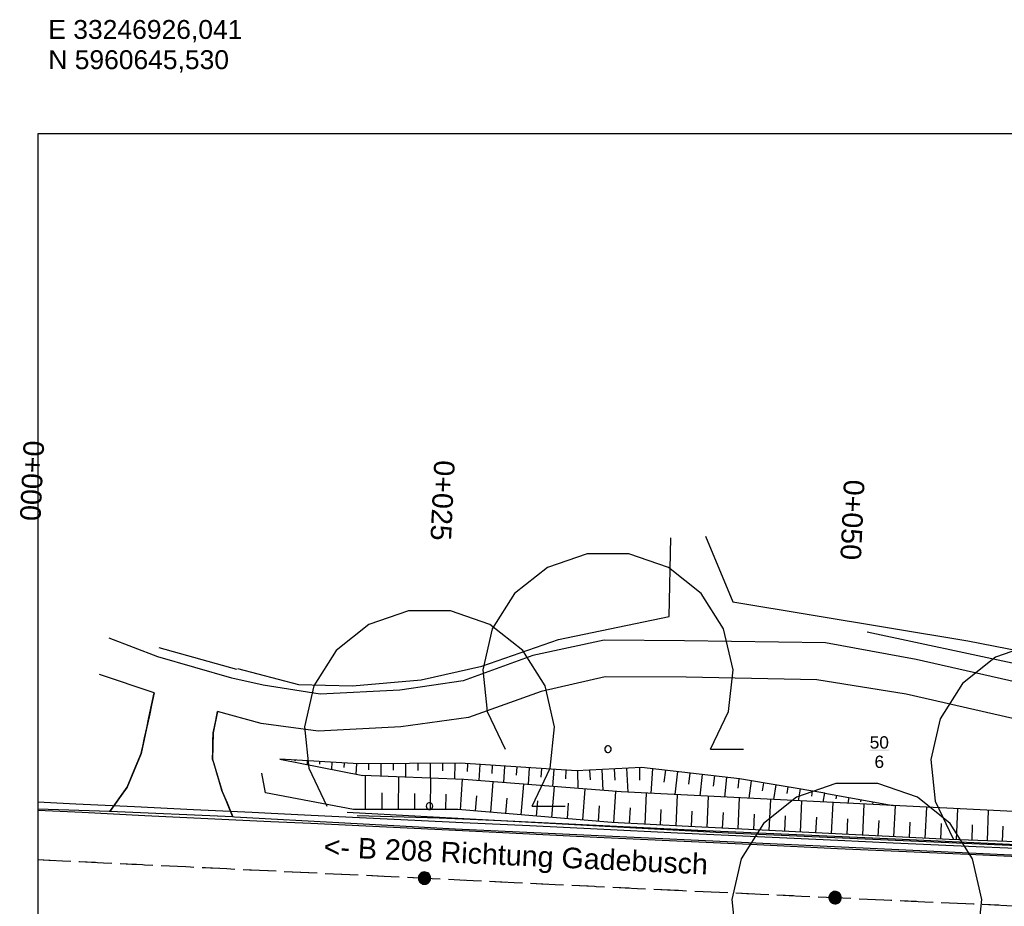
# Model space of a CAD drawing. Extents: x -1.5 to 43, y -1.5 to 27.2.
# Tile 15 of 50: x -0.2 to 11.8, y 16.3 to 27.1. Entities that reach past the tile are written whole.
import ezdxf
from ezdxf.enums import TextEntityAlignment as Align

# ---------------------------------------------------------------- set-up
doc = ezdxf.new("R2010")
doc.units = 0
for name, pattern in [('LT00000', [0]), ('LT30007', [0.5, 0.3, -0.2]), ('LT30013', [0.42, 0.2, -0.1, 0.02, -0.1])]:
    doc.linetypes.add(name, pattern=pattern)
for name, color, linetype in [('ACHSEN_Stat', 7, 'LT00000'), ('Acker_003', 7, 'LT00000'), ('Bok_005', 7, 'LT00000'), ('Bok_007', 7, 'LT00000'), ('Buk_005', 7, 'LT00000'), ('Bäume', 7, 'LT00000'), ('Fk_001', 7, 'LT00000'), ('Fußweg_002', 7, 'LT00000'), ('Fußweg_003', 7, 'LT00000'), ('Fußweg_005', 7, 'LT00000'), ('HD_Achs_Stationen', 7, 'LT00000'), ('HD_Schutzplanken_vorh', 7, 'LT00000'), ('HD_Texte', 7, 'LT00000'), ('Manu_Flur', 7, 'LT00000'), ('PL_Fahrraum', 7, 'LT00000'), ('PL_Markierung', 7, 'LT00000'), ('RASTER', 7, 'LT00000'), ('Schutzpl_004', 7, 'LT00000'), ('Tor_002', 7, 'LT00000'), ('VERM_Böschung', 7, 'LT00000'), ('Zaun_002', 7, 'LT00000')]:
    doc.layers.add(name, color=color, linetype=linetype)
doc.styles.add('TS100', font='txt', dxfattribs={"height": 0.2})

# ---------------------------------------------------------------- blocks, each defined once
blk = doc.blocks.new('SYMB20733')
at = {"color": 0, "linetype": 'ByBlock'}
blk.add_line((0.156125, 0), (0.206125, 0), dxfattribs=at)
at = {"color": 0, "linetype": 'ByBlock', "flags": 128}
blk.add_lwpolyline([(0.156125, 0), (0.18344, 0.057533), (0.190279, 0.120853), (0.175878, 0.182892), (0.141845, 0.236725), (0.091978, 0.276342), (0.031844, 0.297321), (-0.031844, 0.297321), (-0.091978, 0.276342), (-0.141845, 0.236725), (-0.175878, 0.182892), (-0.190279, 0.120853), (-0.18344, 0.057533), (-0.156125, 0)], dxfattribs=at)
blk.add_lwpolyline([(0.005, 0), (0.004698, 0.00171), (0.00383, 0.003214), (0.0025, 0.00433), (0.000868, 0.004924), (-0.000868, 0.004924), (-0.0025, 0.00433), (-0.00383, 0.003214), (-0.004698, 0.00171), (-0.005, 0), (-0.004698, -0.00171), (-0.00383, -0.003214), (-0.0025, -0.00433), (-0.000868, -0.004924), (0.000868, -0.004924), (0.0025, -0.00433), (0.00383, -0.003214), (0.004698, -0.00171), (0.005, 0)], close=True, dxfattribs=at)
blk = doc.blocks.new('SYMB31')
at = {"color": 0, "linetype": 'ByBlock'}
for p, q in [((-0.497987, 0.040001), (0.496399, 0.040001)), ((-0.497987, 0.030001), (0.497299, 0.030001)), ((-0.497987, 0.020001), (0.4982, 0.020001)), ((-0.497987, 0.010001), (0.4991, 0.010001)), ((-0.497987, 0.000001), (0.5, 0.000001)), ((-0.497048, 0.050001), (0.495498, 0.050001)), ((-0.495233, 0.060001), (0.494598, 0.060001)), ((-0.493418, 0.070001), (0.493697, 0.070001)), ((-0.491604, 0.080001), (0.492797, 0.080001)), ((-0.489789, 0.090001), (0.491762, 0.090001)), ((-0.487974, 0.100001), (0.489003, 0.100001)), ((-0.486159, 0.110001), (0.486244, 0.110001)), ((-0.484344, 0.120001), (0.483485, 0.120001)), ((-0.482529, 0.130001), (0.480726, 0.130001)), ((-0.479361, 0.140001), (0.477967, 0.140001)), ((-0.475607, 0.150001), (0.475207, 0.150001)), ((-0.471854, 0.160001), (0.472448, 0.160001)), ((-0.4681, 0.170001), (0.469688, 0.170001)), ((-0.464346, 0.180001), (0.466041, 0.180001)), ((-0.460593, 0.190001), (0.461225, 0.190001)), ((-0.456839, 0.200001), (0.45641, 0.200001)), ((-0.453086, 0.210001), (0.451594, 0.210001)), ((-0.448652, 0.220001), (0.446778, 0.220001)), ((-0.442678, 0.230001), (0.441961, 0.230001)), ((-0.436704, 0.240001), (0.437144, 0.240001)), ((-0.43073, 0.250001), (0.432327, 0.250001)), ((-0.424756, 0.260001), (0.426642, 0.260001)), ((-0.418782, 0.270001), (0.419377, 0.270001)), ((-0.412808, 0.280001), (0.412113, 0.280001)), ((-0.406834, 0.290001), (0.404849, 0.290001)), ((-0.399172, 0.300001), (0.397584, 0.300001)), ((-0.390436, 0.310001), (0.390318, 0.310001)), ((-0.381699, 0.320001), (0.383053, 0.320001)), ((-0.372963, 0.330001), (0.375458, 0.330001)), ((-0.364226, 0.340001), (0.364999, 0.340001)), ((-0.355489, 0.350001), (0.35454, 0.350001)), ((-0.346752, 0.360001), (0.34408, 0.360001)), ((-0.334744, 0.370001), (0.333621, 0.370001)), ((-0.322205, 0.380001), (0.323162, 0.380001)), ((-0.309665, 0.390001), (0.312703, 0.390001)), ((-0.297125, 0.400001), (0.297983, 0.400001)), ((-0.284586, 0.410001), (0.282834, 0.410001)), ((-0.270406, 0.420001), (0.267684, 0.420001)), ((-0.251823, 0.430001), (0.252535, 0.430001)), ((-0.233238, 0.440001), (0.237385, 0.440001)), ((-0.214651, 0.450001), (0.214235, 0.450001)), ((-0.195771, 0.460001), (0.190839, 0.460001)), ((-0.164995, 0.470001), (0.167442, 0.470001)), ((-0.134219, 0.480001), (0.134916, 0.480001)), ((-0.09252, 0.490001), (0.091093, 0.490001)), ((-0.497987, -0.009999), (0.499101, -0.009999)), ((-0.497987, -0.019999), (0.4982, -0.019999)), ((-0.497987, -0.029999), (0.497299, -0.029999)), ((-0.497987, -0.039999), (0.496399, -0.039999)), ((-0.497048, -0.049999), (0.495498, -0.049999)), ((-0.495233, -0.059999), (0.494598, -0.059999)), ((-0.493419, -0.069999), (0.493697, -0.069999)), ((-0.491604, -0.079999), (0.492797, -0.079999)), ((-0.489789, -0.089999), (0.491763, -0.089999)), ((-0.487974, -0.099999), (0.489004, -0.099999)), ((-0.48616, -0.109999), (0.486245, -0.109999)), ((-0.484345, -0.119999), (0.483486, -0.119999)), ((-0.482529, -0.129999), (0.480727, -0.129999)), ((-0.479361, -0.139999), (0.477968, -0.139999)), ((-0.475608, -0.149999), (0.475208, -0.149999)), ((-0.471854, -0.159999), (0.472448, -0.159999)), ((-0.468101, -0.169999), (0.469688, -0.169999)), ((-0.464347, -0.179999), (0.466042, -0.179999)), ((-0.460594, -0.189999), (0.461226, -0.189999)), ((-0.45684, -0.199999), (0.45641, -0.199999)), ((-0.453086, -0.209999), (0.451595, -0.209999)), ((-0.448654, -0.219999), (0.446779, -0.219999)), ((-0.44268, -0.229999), (0.441962, -0.229999)), ((-0.436706, -0.239999), (0.437145, -0.239999)), ((-0.430732, -0.249999), (0.432328, -0.249999)), ((-0.424758, -0.259999), (0.426643, -0.259999)), ((-0.418784, -0.269999), (0.419379, -0.269999)), ((-0.41281, -0.279999), (0.412115, -0.279999)), ((-0.406836, -0.289999), (0.40485, -0.289999)), ((-0.399174, -0.299999), (0.397585, -0.299999)), ((-0.390438, -0.309999), (0.390319, -0.309999)), ((-0.381701, -0.319999), (0.383054, -0.319999)), ((-0.372964, -0.329999), (0.37546, -0.329999)), ((-0.364228, -0.339999), (0.365001, -0.339999)), ((-0.355491, -0.349999), (0.354542, -0.349999)), ((-0.346754, -0.359999), (0.344082, -0.359999)), ((-0.334747, -0.369999), (0.333623, -0.369999)), ((-0.322207, -0.379999), (0.323164, -0.379999)), ((-0.309667, -0.389999), (0.312705, -0.389999)), ((-0.297128, -0.399999), (0.297986, -0.399999)), ((-0.284588, -0.409999), (0.282836, -0.409999)), ((-0.27041, -0.419999), (0.267687, -0.419999)), ((-0.251827, -0.429999), (0.252538, -0.429999)), ((-0.233242, -0.439999), (0.237388, -0.439999)), ((-0.214655, -0.449999), (0.214239, -0.449999)), ((-0.195778, -0.459999), (0.190843, -0.459999)), ((-0.165002, -0.469999), (0.167447, -0.469999)), ((-0.134226, -0.479999), (0.134925, -0.479999)), ((-0.092535, -0.489999), (0.091102, -0.489999))]:
    blk.add_line(p, q, dxfattribs=at)
at = {"color": 0, "linetype": 'ByBlock', "flags": 128}
blk.add_lwpolyline([(0.5, 0), (0.489765, 0.100649), (0.459479, 0.197178), (0.410382, 0.285634), (0.344483, 0.362396), (0.264482, 0.424322), (0.173653, 0.468876), (0.075714, 0.494234), (-0.025325, 0.499358), (-0.125326, 0.484039), (-0.220197, 0.448902), (-0.306053, 0.395388), (-0.379379, 0.325686), (-0.437173, 0.242651), (-0.47707, 0.149682), (-0.497435, 0.050584), (-0.497435, -0.050584), (-0.47707, -0.149682), (-0.437173, -0.242651), (-0.379379, -0.325686), (-0.306053, -0.395388), (-0.220197, -0.448902), (-0.125326, -0.484039), (-0.025325, -0.499358), (0.075714, -0.494234), (0.173653, -0.468876), (0.264482, -0.424322), (0.344483, -0.362396), (0.410382, -0.285634), (0.459479, -0.197178), (0.489765, -0.100649), (0.5, 0)], close=True, dxfattribs=at)

msp = doc.modelspace()

# ---------------------------------------------------------------- hatches: boundary and pattern name
at = {"layer": 'Manu_Flur', "linetype": 'Continuous', "true_color": 0xaa00aa}
msp.add_hatch(color=214, dxfattribs=at).paths.add_polyline_path([(10.117677, 18.204621), (10.35101, 18.204621), (10.35101, 18.192621), (10.117677, 18.192621)])

# ---------------------------------------------------------------- linework, layer by layer
at = {"layer": 'Acker_003', "color": 253, "true_color": 0x999999, "flags": 128}
msp.add_lwpolyline([(8.122003, 20.80277), (8.452439, 20.004301), (11.313123, 19.529736), (14.66136, 18.874427), (16.981459, 18.589291), (18.284215, 18.558069), (18.730784, 18.926771), (18.728468, 19.896638)], dxfattribs=at)
at = {"layer": 'Bok_005', "color": 253, "true_color": 0x999999, "flags": 128}
msp.add_lwpolyline([(25.149074, 16.489753), (23.81769, 16.555509), (20.050533, 16.729202), (16.684585, 16.847797), (14.552344, 16.969303), (12.719333, 17.053581), (11.084977, 17.1084), (7.91197, 17.269031), (6.981652, 17.318441), (5.106739, 17.475364), (3.840288, 17.476351), (2.767397, 17.678783), (2.722193, 17.918617)], dxfattribs=at)
at = {"layer": 'Bok_007', "color": 253, "true_color": 0x999999, "flags": 128}
msp.add_lwpolyline([(9.571132, 17.675489), (8.531915, 17.848246), (7.342816, 17.987755), (6.551116, 17.945049), (5.136652, 18.038495), (3.902781, 18.030026), (2.941148, 18.087832)], dxfattribs=at)
at = {"layer": 'Buk_005', "color": 253, "true_color": 0x999999, "flags": 128}
msp.add_lwpolyline([(25.154574, 16.629468), (24.941301, 16.752813), (23.659512, 16.824261), (20.111165, 17.081282), (19.098323, 17.120423), (16.826827, 17.231482), (14.538184, 17.277673), (12.844059, 17.400808), (10.402043, 17.523696), (7.092523, 17.68848), (5.180671, 17.841804), (3.951723, 17.888827)], dxfattribs=at)
at = {"layer": 'Fk_001', "color": 253, "true_color": 0x999999, "flags": 128}
msp.add_lwpolyline([(40.626294, 15.556086), (38.444968, 15.672337), (35.428186, 15.817674), (32.354987, 15.967508), (27.751217, 16.178347), (27.194409, 16.208404), (25.926604, 16.267738), (25.923208, 16.26799), (24.126993, 16.335988), (20.017123, 16.541767), (16.626135, 16.692107), (14.921225, 16.77156), (10.469836, 16.982605), (5.07695, 17.233948), (2.390106, 17.383157), (2.372755, 17.3839), (0.876168, 17.448829), (0.873435, 17.448926), (0, 17.479961)], dxfattribs=at)
at = {"layer": 'Fußweg_002', "color": 253, "true_color": 0x999999, "flags": 128}
msp.add_lwpolyline([(41.17168, 17.811626), (39.898388, 18.020741), (39.064013, 17.999686), (38.108673, 17.781725), (37.277569, 17.620404), (36.297542, 17.528633), (35.143803, 17.443899), (34.032069, 17.440857), (32.092408, 17.435784), (29.627284, 17.420008), (26.996709, 17.436307), (26.986776, 17.546425), (26.986559, 17.548832), (26.977226, 17.652307), (26.249151, 17.700327), (26.223053, 17.596718), (26.198236, 17.498196), (24.015774, 17.66875), (20.184563, 17.992193), (19.159763, 18.086922), (16.835035, 18.314802), (14.989119, 18.474005), (13.367075, 18.691536), (10.683228, 19.299032), (9.580314, 19.50536), (7.864173, 19.530177), (6.889002, 19.536863), (6.020594, 19.347946), (5.171921, 19.041355), (4.402156, 18.928308), (3.432678, 18.877821), (2.737997, 18.98842), (2.356843, 19.073417), (1.458742, 19.334362), (0.868207, 19.559193)], dxfattribs=at)
at = {"layer": 'Fußweg_003', "color": 253, "true_color": 0x999999, "flags": 128}
for points in [[(26.146487, 17.056651), (25.625545, 17.090764), (23.883567, 17.237227), (20.172203, 17.544409), (19.088816, 17.65887), (16.80853, 17.868113), (14.974391, 18.05466), (13.299844, 18.255306), (10.560835, 18.878842), (9.475064, 19.052386), (7.886487, 19.084347), (6.898111, 19.090833), (6.120786, 18.911974), (5.237422, 18.596989), (4.413882, 18.480719), (3.41076, 18.430262), (2.716614, 18.520731), (2.186462, 18.667557), (2.131389, 18.410243), (2.125162, 18.08706), (2.242433, 17.695635), (2.372755, 17.3839)], [(2.186462, 18.667557), (2.131389, 18.410243), (2.125162, 18.08706), (2.242433, 17.695635), (2.301309, 17.554801), (2.372755, 17.3839)]]:
    msp.add_lwpolyline(points, dxfattribs=at)
at = {"layer": 'Fußweg_005', "color": 253, "true_color": 0x999999, "flags": 128}
for points in [[(0.872918, 17.448198), (0.873435, 17.448926), (1.084185, 17.746065), (1.255612, 18.15491), (1.36392, 18.640761), (1.415919, 18.895841), (0.750729, 19.117606)], [(1.415919, 18.895841), (1.255612, 18.15491), (1.084185, 17.746065), (0.994444, 17.617834), (0.876168, 17.448829)]]:
    msp.add_lwpolyline(points, dxfattribs=at)
at = {"layer": 'HD_Schutzplanken_vorh', "color": 40, "true_color": 0xffbf00, "flags": 128}
msp.add_lwpolyline([(25.982789, 16.408661), (23.231733, 16.544332), (18.583555, 16.744419), (14.043116, 16.939376), (8.394502, 17.185637), (3.761715, 17.437029)], dxfattribs=at)
at = {"layer": 'Manu_Flur', "color": 214, "true_color": 0xaa00aa, "flags": 128}
msp.add_lwpolyline([(30.243855, 17.512654), (27.040958, 17.513496), (22.204578, 17.873674), (19.188847, 18.166851), (13.726786, 18.854197), (10.086827, 19.631947)], dxfattribs=at)
at = {"layer": 'PL_Fahrraum', "color": 18, "true_color": 0x000000, "flags": 128}
for points in [[(0.876168, 17.448829), (0.935226, 17.533216), (0.994398, 17.617768), (1.000819, 17.626944), (1.084187, 17.74607), (1.097257, 17.777241), (1.150077, 17.903215), (1.202898, 18.029189), (1.255628, 18.154984), (1.270388, 18.223205), (1.297117, 18.346747), (1.323847, 18.470288), (1.350618, 18.594025), (1.383226, 18.744738), (1.415877, 18.895646)], [(2.372755, 17.3839), (2.338902, 17.464877), (2.304984, 17.546011), (2.301303, 17.554816), (2.253515, 17.669126), (2.242413, 17.695702), (2.209007, 17.807204), (2.175601, 17.918706), (2.142244, 18.030045), (2.125174, 18.087021), (2.127236, 18.194706), (2.129311, 18.302394), (2.131391, 18.410251), (2.158891, 18.538737), (2.186426, 18.66739)], [(0, 17.566735), (0.461486, 17.544546), (0.461686, 17.544537), (1.176461, 17.510169), (1.891235, 17.475802), (2.606009, 17.441435), (2.606209, 17.441425), (2.836343, 17.43036), (3.325778, 17.406828), (4.246714, 17.362548), (5.16765, 17.318268), (5.984706, 17.278983), (6.801962, 17.239689), (7.777755, 17.193117), (8.753582, 17.147237), (9.72964, 17.102039), (10.404593, 17.071189), (11.412057, 17.025757), (12.182087, 16.991313), (12.952117, 16.95687), (13.722347, 16.922419), (14.613656, 16.882551), (15.504965, 16.842683), (16.396274, 16.802815), (17.287583, 16.762948), (18.178891, 16.72308), (19.0702, 16.683212), (19.961509, 16.643344), (20.853617, 16.603441), (21.808263, 16.56074), (22.762908, 16.518039), (23.717554, 16.475339), (24.425646, 16.443666), (25.133538, 16.412003), (25.133738, 16.411994), (25.665606, 16.388203), (26.197474, 16.364413), (26.738333, 16.340221), (27.278993, 16.316038), (27.713758, 16.296591), (27.946925, 16.286161), (27.947125, 16.286152), (28.83144, 16.246597), (28.988084, 16.239591), (29.71239, 16.206752), (30.464458, 16.171722), (31.21668, 16.135733), (31.71047, 16.111591), (32.288033, 16.082834), (32.865568, 16.053516), (33.70922, 16.009682), (34.428445, 15.971367), (35.317364, 15.922809), (35.317764, 15.922787), (35.410621, 15.917645), (35.624494, 15.905802), (35.707966, 15.901179), (36.258123, 15.870715), (36.80828, 15.84025), (37.705106, 15.790589), (38.226308, 15.761728), (38.226507, 15.761717), (38.964377, 15.720857), (39.702446, 15.679987), (39.887563, 15.669737), (40.423542, 15.640057), (40.95972, 15.610367)]]:
    msp.add_lwpolyline(points, dxfattribs=at)
at = {"layer": 'PL_Fahrraum', "color": 18, "linetype": 'LT30013', "true_color": 0x000000, "flags": 128}
msp.add_lwpolyline([(0, 16.865926), (0.427868, 16.845354), (0.428068, 16.845344), (1.142843, 16.810977), (1.857617, 16.77661), (2.572391, 16.742243), (2.572591, 16.742233), (2.802725, 16.731168), (3.29216, 16.707635), (4.213096, 16.663356), (5.134032, 16.619076), (5.951088, 16.579791), (6.768344, 16.540496), (7.744632, 16.493902), (8.720954, 16.447998), (9.697507, 16.402777), (10.372802, 16.371911), (11.380778, 16.326456), (12.150808, 16.292013), (12.920838, 16.25757), (13.691068, 16.223118), (14.582377, 16.18325), (15.473686, 16.143382), (16.364994, 16.103515), (17.256303, 16.063647), (18.147612, 16.023779), (19.038921, 15.983911), (19.93023, 15.944044), (20.822338, 15.90414), (21.776983, 15.861439), (22.731629, 15.818739), (23.686274, 15.776038), (24.394366, 15.744365), (25.102258, 15.712702), (25.102458, 15.712693), (25.634326, 15.688903), (26.166195, 15.665112), (26.707054, 15.64092), (27.247713, 15.616737), (27.682479, 15.59729), (27.915645, 15.586861), (27.915845, 15.586852), (28.800161, 15.547297), (28.956804, 15.54029), (29.680261, 15.50749), (30.431447, 15.472501), (31.182787, 15.436554), (31.675998, 15.412441), (32.252883, 15.383717), (32.829741, 15.354434), (33.672404, 15.310651), (34.390785, 15.27238), (35.278661, 15.223879), (35.279061, 15.223857), (35.371919, 15.218715), (35.585791, 15.206872), (35.669263, 15.20225), (36.21942, 15.171785), (36.769577, 15.141321), (37.666403, 15.09166), (38.187605, 15.062798), (38.187805, 15.062787), (38.925674, 15.021928), (39.663743, 14.981058), (39.84886, 14.970807), (40.384839, 14.941128), (40.921017, 14.911437)], dxfattribs=at)
at = {"layer": 'PL_Markierung', "color": 18, "true_color": 0x000000, "flags": 128}
msp.add_lwpolyline([(0, 17.466619), (0.536352, 17.440831), (1.301468, 17.404043), (2.066584, 17.367256), (2.8315, 17.330478), (3.320935, 17.306945), (4.241871, 17.262665), (5.162807, 17.218386), (5.979863, 17.179101), (6.797119, 17.139806), (7.772984, 17.093231), (8.748881, 17.047348), (9.72501, 17.002146), (10.566168, 16.96375), (11.407549, 16.925858), (12.177579, 16.891415), (12.947609, 16.856972), (13.717839, 16.82252), (14.609148, 16.782652), (15.500457, 16.742785), (16.391765, 16.702917), (17.283074, 16.663049), (18.174383, 16.623182), (19.065692, 16.583314), (19.957001, 16.543446), (20.849109, 16.503543), (21.803754, 16.460842), (22.7584, 16.418141), (23.713045, 16.37544), (24.539619, 16.338468), (25.366192, 16.301496), (26.192966, 16.264515), (26.951008, 16.230608), (27.709249, 16.196692), (28.268091, 16.171696), (28.826932, 16.146699), (28.983575, 16.139693), (29.70776, 16.106859), (30.459702, 16.071835), (31.211798, 16.035852), (31.705506, 16.011715), (32.282972, 15.982962), (32.860409, 15.953649), (33.703921, 15.909822), (34.423025, 15.871514), (35.311795, 15.822964), (35.312195, 15.822942), (35.405052, 15.8178), (35.702397, 15.801335), (36.252554, 15.77087), (36.802711, 15.740405), (37.699537, 15.690744), (38.698207, 15.635443), (39.696877, 15.580142), (39.881994, 15.569892), (40.417973, 15.540212), (40.954151, 15.510522), (40.954351, 15.510511)], dxfattribs=at)
at = {"layer": 'PL_Markierung', "color": 18, "linetype": 'LT30007', "true_color": 0x000000, "flags": 128}
msp.add_lwpolyline([(0, 16.865926), (0.507536, 16.841523), (1.272653, 16.804736), (2.037769, 16.767948), (2.802685, 16.73117), (3.29212, 16.707637), (4.213056, 16.663358), (5.133992, 16.619078), (5.951048, 16.579793), (6.768304, 16.540498), (7.744593, 16.493903), (8.720914, 16.448), (9.697467, 16.402778), (10.538991, 16.364366), (11.380738, 16.326457), (12.150768, 16.292014), (12.920798, 16.257571), (13.691028, 16.22312), (14.582337, 16.183252), (15.473646, 16.143384), (16.364954, 16.103516), (17.256263, 16.063649), (18.147572, 16.023781), (19.038881, 15.983913), (19.93019, 15.944045), (20.822298, 15.904142), (21.776943, 15.861441), (22.731589, 15.81874), (23.686234, 15.77604), (24.512808, 15.739068), (25.339381, 15.702095), (26.166155, 15.665114), (26.924197, 15.631207), (27.682439, 15.597292), (28.24128, 15.572295), (28.800121, 15.547298), (28.956764, 15.540292), (29.680221, 15.507492), (30.431407, 15.472503), (31.182747, 15.436556), (31.675958, 15.412443), (32.252843, 15.383719), (32.829701, 15.354436), (33.672364, 15.310653), (34.390745, 15.272383), (35.278621, 15.223882), (35.279021, 15.22386), (35.371879, 15.218718), (35.669223, 15.202252), (36.21938, 15.171788), (36.769537, 15.141323), (37.666363, 15.091662), (38.665034, 15.036361), (39.663704, 14.98106), (39.84882, 14.97081), (40.384799, 14.94113), (40.920977, 14.911439), (40.921177, 14.911428)], dxfattribs=at)
at = {"layer": 'RASTER', "color": 18, "true_color": 0x000000}
for p, q in [((43, 25.7), (0, 25.7)), ((0, 25.7), (0, 0)), ((43, 25.7), (0, 25.7)), ((0, 25.7), (0, 0))]:
    msp.add_line(p, q, dxfattribs=at)
at = {"layer": 'Schutzpl_004', "color": 253, "true_color": 0x999999, "flags": 128}
msp.add_lwpolyline([(25.705666, 16.378905), (24.809428, 16.4464), (24.00456, 16.479663), (20.019753, 16.659621), (16.814509, 16.81018), (14.426308, 16.925691), (10.426256, 17.113361), (8.028036, 17.219863), (5.633953, 17.335304), (4.880801, 17.370542), (3.882129, 17.399707)], dxfattribs=at)
at = {"layer": 'Tor_002', "color": 253, "true_color": 0x999999}
msp.add_line((1.471838, 19.445976), (2.414831, 19.182789), dxfattribs=at)
at = {"layer": 'VERM_Böschung', "color": 253, "true_color": 0x999999}
for p, q in [((2.941148, 18.087832), (3.951723, 17.888827)), ((2.977433, 18.085651), (2.977097, 18.080753)), ((3.127169, 18.07665), (3.126306, 18.064095)), ((3.276904, 18.067649), (3.273789, 18.022328)), ((3.426639, 18.058648), (3.424387, 18.025881)), ((3.576374, 18.049647), (3.570481, 17.963902)), ((3.72611, 18.040646), (3.722469, 17.987668)), ((3.875845, 18.031645), (3.867174, 17.905476)), ((4.020696, 18.030835), (4.020803, 17.958508)), ((4.170695, 18.031865), (4.170918, 17.88044)), ((4.320693, 18.032894), (4.32081, 17.953797)), ((4.470692, 18.033924), (4.470936, 17.86896)), ((4.620691, 18.034953), (4.620818, 17.949087)), ((4.770689, 18.035983), (4.770953, 17.857481)), ((4.920688, 18.037012), (4.920825, 17.944377)), ((5.072904, 18.038057), (5.068755, 17.846086)), ((5.224809, 18.032671), (5.220478, 17.935815)), ((5.376715, 18.022635), (5.363446, 17.827146)), ((5.526389, 18.012747), (5.519683, 17.91395)), ((5.676063, 18.002859), (5.662509, 17.803162)), ((5.825737, 17.992971), (5.818889, 17.892071)), ((5.975411, 17.983083), (5.961571, 17.779178)), ((6.125085, 17.973195), (6.118094, 17.870191)), ((7.009772, 17.96979), (7.016769, 17.831892)), ((7.159555, 17.97787), (7.174446, 17.684401)), ((7.31773, 17.986402), (7.31718, 17.831862)), ((7.474668, 17.972285), (7.457192, 17.670323)), ((3.983935, 17.476239), (3.986115, 17.887511)), ((4.387616, 17.475924), (4.389716, 17.872068)), ((4.776448, 17.475621), (4.778471, 17.857193)), ((6.274759, 17.963307), (6.260634, 17.755195)), ((6.42028, 17.953693), (6.417298, 17.848281)), ((6.564675, 17.945781), (6.567087, 17.730618)), ((6.710206, 17.953631), (6.716179, 17.835907)), ((6.859989, 17.961711), (6.87296, 17.706088)), ((7.631808, 17.953849), (7.615457, 17.808553)), ((7.780788, 17.936371), (7.749212, 17.655783)), ((7.929768, 17.918892), (7.914543, 17.783601)), ((8.078747, 17.901413), (8.049423, 17.640835)), ((8.227727, 17.883934), (8.213628, 17.758648)), ((8.376707, 17.866455), (8.349635, 17.625888)), ((8.52771, 17.848739), (8.512705, 17.733627)), ((5.141922, 17.472419), (5.162817, 17.842487)), ((5.507699, 17.441805), (5.538198, 17.813131)), ((5.879625, 17.410676), (5.91023, 17.783296)), ((6.252845, 17.379439), (6.283557, 17.753356)), ((8.677426, 17.824056), (8.645861, 17.611138)), ((8.827261, 17.799148), (8.811017, 17.701436)), ((8.97523, 17.77455), (8.945584, 17.596215)), ((9.1232, 17.749952), (9.109797, 17.669329)), ((9.271169, 17.725354), (9.247205, 17.581197)), ((4.187666, 17.47608), (4.188736, 17.677899)), ((4.583854, 17.475771), (4.584884, 17.670166)), ((4.960682, 17.475478), (4.966457, 17.662628)), ((5.322221, 17.457329), (5.337444, 17.642669)), ((5.6935, 17.426254), (5.708776, 17.61224)), ((6.627365, 17.348093), (6.658184, 17.723313)), ((7.007143, 17.317087), (7.029805, 17.69351)), ((7.384972, 17.29702), (7.403493, 17.672997)), ((7.7615, 17.277023), (7.780083, 17.654246)), ((8.139117, 17.257532), (8.157733, 17.635443)), ((8.517159, 17.238394), (8.535791, 17.616619)), ((9.419138, 17.700756), (9.408577, 17.637222)), ((9.567108, 17.676158), (9.548825, 17.566179)), ((9.571132, 17.675489), (10.402043, 17.523696)), ((9.714695, 17.649262), (9.707165, 17.603966)), ((9.862272, 17.622303), (9.850445, 17.551161)), ((6.066073, 17.395071), (6.081402, 17.581705)), ((6.439942, 17.36378), (6.455325, 17.551064)), ((6.817164, 17.332208), (6.83055, 17.520312)), ((7.197175, 17.306994), (7.20642, 17.494672)), ((8.895516, 17.21924), (8.914163, 17.597779)), ((9.274187, 17.20007), (9.29285, 17.578924)), ((9.653173, 17.180884), (9.671852, 17.560053)), ((10.009849, 17.595343), (10.005552, 17.569497)), ((10.032475, 17.161682), (10.051169, 17.541167)), ((10.157426, 17.568383), (10.152066, 17.536143)), ((10.305002, 17.541424), (10.303939, 17.535029)), ((10.412088, 17.142465), (10.430796, 17.522249)), ((10.791904, 17.123237), (10.810618, 17.503136)), ((7.57308, 17.28703), (7.582356, 17.475329)), ((7.950214, 17.267095), (7.959518, 17.455972)), ((8.328099, 17.247965), (8.337411, 17.436999)), ((8.706298, 17.228819), (8.715618, 17.41801)), ((9.084812, 17.209657), (9.09414, 17.399005)), ((9.463641, 17.190479), (9.472976, 17.379985)), ((11.172911, 17.105451), (11.188802, 17.484105)), ((11.549229, 17.092828), (11.5635, 17.465249)), ((9.842785, 17.171285), (9.852128, 17.360949)), ((10.222244, 17.152075), (10.231594, 17.341896)), ((10.601982, 17.132851), (10.611337, 17.322772)), ((10.982547, 17.113586), (10.991214, 17.303599)), ((11.362202, 17.099102), (11.369397, 17.286878)), ((11.734696, 17.086607), (11.741772, 17.271264))]:
    msp.add_line(p, q, dxfattribs=at)
at = {"layer": 'Zaun_002', "color": 253, "true_color": 0x999999, "flags": 128}
msp.add_lwpolyline([(2.425848, 19.191783), (3.170616, 18.996933), (3.82595, 18.982342), (4.660423, 19.051921), (5.401041, 19.221417), (6.331536, 19.544687), (7.677245, 19.823529), (7.698891, 20.780151)], dxfattribs=at)

# ---------------------------------------------------------------- block references
at = {"layer": 'ACHSEN_Stat', "color": 18, "true_color": 0x000000, "xscale": 0.15, "yscale": 0.15, "zscale": 0.15}
for p in [(4.702091, 16.639844), (9.696469, 16.402824)]:
    msp.add_blockref('SYMB31', p, dxfattribs=at)
at = {"layer": 'Bäume', "color": 3, "true_color": 0x00ff00, "xscale": 8, "yscale": 8, "zscale": 8}
for p in [(6.933768, 18.209467), (4.76299, 17.516353), (12.382244, 17.116706), (9.96117, 15.412827)]:
    msp.add_blockref('SYMB20733', p, dxfattribs=at)
at = {"layer": 'HD_Achs_Stationen', "color": 18, "true_color": 0x000000, "xscale": 0.15, "yscale": 0.15, "zscale": 0.15}
for p in [(4.702091, 16.639844), (9.696469, 16.402824)]:
    msp.add_blockref('SYMB31', p, dxfattribs=at)

# ---------------------------------------------------------------- texts
at = {"layer": 'ACHSEN_Stat', "color": 18, "true_color": 0x000000, "style": 'TS100', "width": 0.998232}
for s, rotation, p, p2 in [('0+000', 267.247269, (-0.172464, 21.971767), (-0.219489, 20.993731)), ('0+025', 267.247269, (4.821767, 21.731639), (4.774742, 20.753602)), ('0+050', 267.368928, (9.805333, 21.494861), (9.760384, 20.516727))]:
    msp.add_text(s, height=0.25, rotation=rotation, dxfattribs=at).set_placement(p, p2, align=Align.FIT)
at = {"layer": 'HD_Achs_Stationen', "color": 18, "true_color": 0x000000, "style": 'TS100', "width": 0.998232}
for s, rotation, p, p2 in [('0+025', 267.247269, (4.821767, 21.731639), (4.774742, 20.753602)), ('0+050', 267.368928, (9.805333, 21.494861), (9.760384, 20.516727))]:
    msp.add_text(s, height=0.25, rotation=rotation, dxfattribs=at).set_placement(p, p2, align=Align.FIT)
at = {"layer": 'HD_Texte', "color": 18, "true_color": 0x000000, "style": 'TS100', "width": 0.997506}
msp.add_text('<- B 208 Richtung Gadebusch', height=0.25, rotation=357.320406, dxfattribs=at).set_placement((3.471719, 16.90181), (8.143688, 16.683153), align=Align.FIT)
at = {"layer": 'Manu_Flur', "color": 214, "true_color": 0xaa00aa, "style": 'TS100', "width": 1.001073}
for s, p, p2 in [('50', (10.117677, 18.216621), (10.35101, 18.216621)), ('6', (10.17601, 17.980907), (10.292677, 17.980907))]:
    msp.add_text(s, height=0.15, dxfattribs=at).set_placement(p, p2, align=Align.FIT)
at = {"layer": 'RASTER', "color": 18, "true_color": 0x000000, "style": 'TS100'}
for s, width, p, p2 in [('E 33246926,041', 1.000922, (0.1265, 26.855), (2.487194, 26.855)), ('N 5960645,530', 1.000103, (0.1265, 26.487), (2.324278, 26.487))]:
    msp.add_text(s, height=0.23, dxfattribs=dict(at, width=width)).set_placement(p, p2, align=Align.FIT)

doc.saveas('drawing.dxf')
